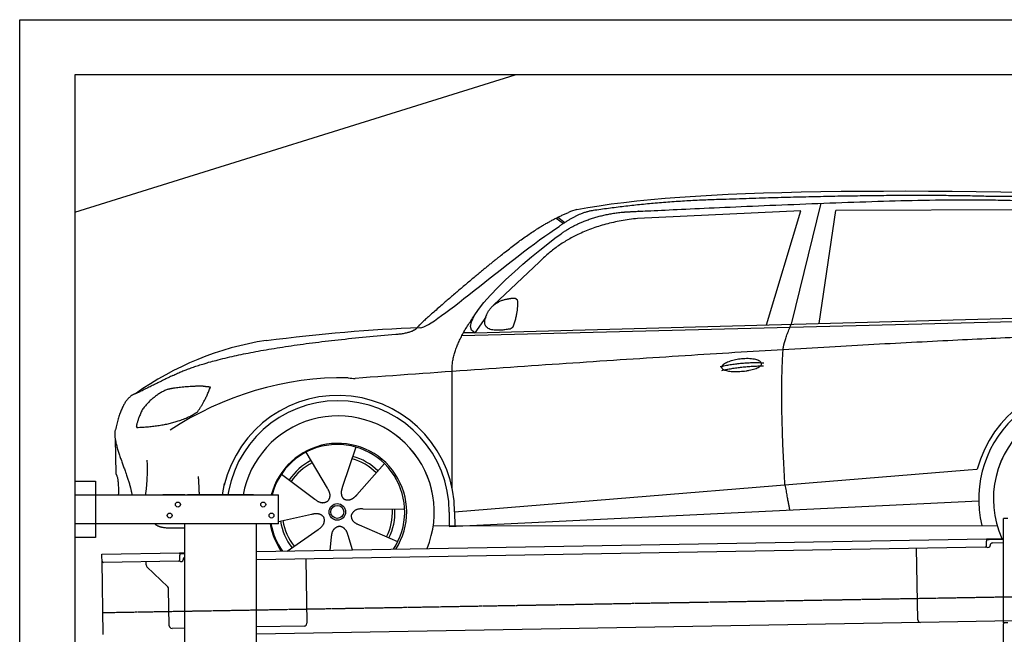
# Model space of a CAD drawing. Header units: millimetres. Extents: x 873 to 6785, y 5966 to 12016.
# Tile 3 of 4: x 873 to 4451, y 9781 to 12016. Entities that reach past the tile are written whole.
import ezdxf

# ---------------------------------------------------------------- set-up
doc = ezdxf.new("R2010")
doc.units = ezdxf.units.MM
doc.linetypes.add('GEN3', pattern=[6.25, 5, -1.25])
doc.layers.get('0').update_dxf_attribs({"lineweight": 25})
doc.layers.add('3', color=6, linetype='GEN3', lineweight=25)
doc.layers.add('Car', color=10, linetype='Continuous')

msp = doc.modelspace()

# ---------------------------------------------------------------- linework, layer by layer
for p, q in [((872.8, 5965.9), (872.8, 12015.9)), ((872.8, 12015.9), (6472.8, 12015.9)), ((6272.8, 11815.9), (1072.8, 11815.9)), ((1072.8, 11815.9), (1072.8, 6215.9)), ((1072.8, 11315.9), (2672.8, 11815.9)), ((1072.8, 10338), (1147.8, 10338)), ((1147.8, 10338), (1147.8, 10133)), ((1072.8, 10288), (1812.8, 10288)), ((1472.8, 10288), (1392.8, 10288)), ((1472.8, 10288), (1482.8, 10288)), ((1722.8, 10288), (1482.8, 10288)), ((1722.8, 10288), (1732.8, 10288)), ((1732.8, 10288), (1812.8, 10288)), ((1812.8, 10183), (1812.8, 10288)), ((4447.6, 9822.5), (4447.6, 10202.5)), ((4463.6, 10202.5), (4447.6, 10202.5)), ((4447.6, 9822.5), (4447.6, 10202.5)), ((1812.8, 10183), (1072.8, 10183)), ((1472.8, 8708), (1472.8, 10183)), ((1732.8, 8027.8), (1732.8, 10183)), ((1147.8, 10133), (1072.8, 10133)), ((1732.8, 10082.1), (4386.1, 10128.4)), ((4386.1, 10128.4), (4396.1, 10128.6)), ((4386.1, 10128.4), (4386.2, 10120.4)), ((4396.1, 10128.6), (4445.9, 10129.4)), ((4447.6, 10125.5), (4396.2, 10124.6)), ((4381.6, 10098.3), (1732.8, 10052.1)), ((4136.2, 9834), (4131.7, 10093.9)), ((4396.2, 10124.6), (4386.2, 10124.4)), ((4386.5, 10103.4), (4386.2, 10120.4)), ((4389.1, 10097.4), (4394.1, 10097.5)), ((4399, 10102.6), (4399, 10103.6)), ((4408.8, 10113.8), (4447.6, 10114.5)), ((1171.6, 10072.3), (1454, 10077.2)), ((1171.7, 10064.3), (1171.6, 10072.3)), ((1172, 10047.3), (1171.7, 10064.3)), ((1454, 10077.2), (1464, 10077.4)), ((1454, 10077.2), (1454.2, 10069.2)), ((1464.1, 10073.4), (1454.1, 10073.2)), ((1454.5, 10052.2), (1454.2, 10069.2)), ((1464, 10077.4), (1472.8, 10077.5)), ((1472.8, 10073.5), (1464.1, 10073.4)), ((1912, 10055.2), (1916.1, 9821.2)), ((1176.7, 9780.3), (1172, 10047.3)), ((1449.6, 10047.1), (1177.1, 10042.4)), ((1332.3, 10033.2), (1332.1, 10045.1)), ((1410.8, 9953.4), (1335.3, 10026.2)), ((1457.1, 10046.3), (1462.1, 10046.3)), ((1467, 10051.4), (1467, 10052.4)), ((1416.1, 9812.5), (1413.8, 9946.3)), ((1472.8, 9803.5), (1426.3, 9802.7)), ((4146.4, 9824.2), (1732.8, 9782)), ((1906.2, 9811.1), (1732.8, 9808)), ((4483.6, 9830), (4146.4, 9824.2)), ((4447.6, 9822.5), (4447.6, 9819.5)), ((4463.6, 9822.5), (4447.6, 9822.5)), ((4447.6, 9822.5), (4447.6, 9819.5)), ((4447.6, 8097.5), (4447.6, 9819.5))]:
    msp.add_line(p, q)
for centre in [(1447.8, 10253), (1757.8, 10253), (1417.8, 10213), (1787.8, 10213)]:
    msp.add_circle(centre, 9)
for centre, radius, start, end in [((4381.5, 10103.3), 5, 271, 1), ((4389, 10102.4), 5, 214.2367, 271), ((4394, 10102.5), 5, 271, 1), ((4409, 10103.8), 10, 91, 181), ((1477, 10052.6), 10, 114.7874, 181), ((1177, 10047.4), 5, 181, 271), ((1342.3, 10033.4), 10, 181, 226), ((1449.5, 10052.1), 5, 271, 1), ((1457, 10051.3), 5, 214.2367, 271), ((1462, 10051.3), 5, 271, 1), ((1403.8, 9946.2), 10, 1, 46), ((1426.1, 9812.7), 10, 181, 271), ((1906.1, 9821.1), 10, 271, 1), ((4146.2, 9834.2), 10, 181, 271)]:
    msp.add_arc(centre, radius, start, end)
at = {"layer": '3'}
msp.add_line((1175.3, 9860.3), (6230.5, 9948.5), dxfattribs=at)
at = {"layer": 'Car'}
for p, q in [((3784, 11348.4), (3676.4, 10908.5)), ((3711.4, 11320.8), (3118.1, 11293.1)), ((3586.3, 10906.1), (3711.4, 11320.8)), ((3778, 10911.3), (3837.9, 11322.2)), ((4539.6, 11324.6), (3837.9, 11322.2)), ((2822.6, 11294.7), (2848.7, 11275.2)), ((2828.4, 11297.5), (2853.8, 11278.6)), ((2761.3, 11134.9), (2594.6, 10978)), ((2526.5, 10877.3), (5177.5, 10949.3)), ((2479.8, 10867.2), (5122.2, 10934.3)), ((2566.1, 10934.1), (2526.5, 10877.3)), ((2526.5, 10877.3), (2485.3, 10877.3)), ((2444.4, 10311.3), (2444.2, 10736.9)), ((1219.4, 10493.2), (1221.6, 10365)), ((2094.8, 10461.7), (2045.8, 10318.4)), ((1912.9, 10443.1), (1989.8, 10312.7)), ((2197.9, 10401.7), (2097.7, 10288.2)), ((2453.2, 10226.9), (4319.8, 10378.7)), ((4319.8, 10378.7), (4352.3, 10381.3)), ((1824, 10363.5), (1945.1, 10272.7)), ((1609.6, 10287.8), (1617.4, 10329)), ((1631.6, 10301), (1629.1, 10287.8)), ((2271.8, 10234.5), (2120.4, 10236.8)), ((2433.6, 10173.3), (4357.6, 10266.8)), ((1812.8, 10190.9), (1933.3, 10217.7)), ((2433.6, 10225.7), (2433.6, 10175.3)), ((2453.2, 10226.9), (2453.4, 10174.3)), ((1845.3, 10083.8), (1957.5, 10162.8)), ((2246.6, 10117.8), (2107.7, 10178.1)), ((2375.4, 10175.2), (4424.7, 10176.4)), ((2444.5, 10173.9), (2444.5, 10175.3)), ((2001.5, 10086.6), (2006.1, 10134.5)), ((2082.1, 10088), (2065.8, 10140.6))]:
    msp.add_line(p, q, dxfattribs=at)
for radius in [30.1, 23.6]:
    msp.add_circle((2026.9, 10226.3), radius, dxfattribs=at)
for centre, radius, start, end in [((2939.4, 11156.3), 174.5, 103.8736, 114.54), ((1944.4, 9741.6), 1122.3, 99.0395, 125.4377), ((2052, 9573.1), 1141.2, 89.2488, 123.6712), ((2091.4, 10829), 117.4, 257.9855, 270.1884), ((4761, 10273.5), 422.7, 4.6504, 165.2126), ((4761, 10273.5), 403.4, 0.0315, 193.9312), ((2029.1, 10225.5), 424.2, 0.1908, 166.7289), ((2029.1, 10225.5), 404.6, 0.0315, 169.2374), ((4761, 10273.5), 350, 337.6496, 204.3124), ((4761, 10273.5), 350, 337.6876, 204.3124), ((2029.1, 10225.5), 350, 337.7059, 169.7396), ((2029.1, 10225.5), 350, 337.7439, 169.7038), ((2029.1, 10225.5), 250, 327.3835, 165.5597), ((2026.9, 10226.3), 245, 326.365, 165.4518), ((2026.9, 10226.3), 209.6, 117.262, 146.3995), ((2026.9, 10226.3), 200.6, 45.1152, 74.5463), ((2026.9, 10226.3), 209.6, 45.262, 74.3995), ((2026.9, 10226.3), 200.6, 117.1152, 146.5463), ((2026.9, 10226.3), 200.6, 333.1152, 2.5463), ((2026.9, 10226.3), 209.6, 333.262, 2.3995), ((2029.1, 10225.5), 250, 189.8244, 214.6165), ((2026.9, 10226.3), 245, 190.217, 215.635), ((2026.9, 10226.3), 209.6, 189.262, 218.3995), ((2026.9, 10226.3), 200.6, 189.1152, 218.5463), ((4761, 10273.5), 403.4, 201.0811, 201.7097)]:
    msp.add_arc(centre, radius, start, end, dxfattribs=at)
for points, degree in [([(2897.6, 11325.7), (3308.2, 11404.5), (4068.5, 11405.3), (5241.8, 11373.2)], 3), ([(3427.5, 11362.3), (3184.8, 11355.7), (2956.2, 11321.8)], 2), ([(4391.7, 11373.3), (4043.1, 11383.4), (3427.5, 11362.3)], 2), ([(5168.3, 11320.8), (4866.2, 11375.4), (4391.7, 11373.3)], 2), ([(2617.8, 11155.4), (2753, 11268), (2867, 11315.1)], 2), ([(2956.2, 11321.8), (2901, 11314), (2833, 11264.2)], 2), ([(2840.1, 11237.6), (2930.9, 11303.2), (3067.5, 11316.5)], 2), ([(3118.1, 11293.1), (2893.5, 11270.1), (2761.3, 11134.9)], 2), ([(2326.3, 10896.5), (2353.9, 10878.2), (2657.5, 11150.5), (2833, 11264.2)], 3), ([(2526.5, 10877.3), (2442.5, 10915.2), (2730, 11159.2), (2840.1, 11237.6)], 3), ([(2617.8, 11155.4), (2538.3, 11092.7), (2438.2, 11006.6), (2311.7, 10898), (2317.7, 10896.2)], 4), ([(2573.9, 10951.9), (2589.6, 10982.6), (2631.9, 10997.8)], 2), ([(2631.9, 10997.8), (2660.5, 11004.3), (2673.4, 11003.5)], 2), ([(2665.9, 10899.2), (2685.8, 10952.7), (2682.1, 10997.5)], 2), ([(2673.4, 11003.5), (2679.6, 10997.6), (2682.1, 10997.5)], 2), ([(2652.5, 10891.1), (2530.9, 10869.1), (2573.9, 10951.9)], 2), ([(2444.2, 10736.9), (2439.6, 10820.4), (2525.4, 10940)], 2), ([(1768.1, 10850), (1963.8, 10873.2), (2148.6, 10891.1), (2326.3, 10896.5)], 3), ([(5397.9, 10883.4), (4521.1, 10888.5), (2091.8, 10711.6)], 2), ([(2239, 10872.3), (2294, 10875.6), (2317.4, 10895.2)], 2), ([(2652.5, 10891.1), (2658.5, 10893), (2665.9, 10899.2)], 2), ([(3646.9, 10815.8), (3649.1, 10846.9), (3676.4, 10908.5)], 2), ([(1429.1, 10722.2), (1631, 10821.7), (2239, 10872.3)], 2), ([(3653.7, 10324.5), (3634.6, 10637.5), (3646.9, 10815.8)], 2), ([(3418.3, 10754.4), (3493.4, 10772.6), (3577, 10768.3)], 2), ([(3423.6, 10740.7), (3497.4, 10756.5), (3575.3, 10757.2)], 2), ([(1429.1, 10722.2), (1296.6, 10656.8)], 1), ([(1406.4, 10670.5), (1353.3, 10645.9), (1318, 10597.5)], 2), ([(1533.1, 10683.7), (1446.9, 10681.1), (1406.4, 10670.5)], 2), ([(1518.4, 10589.8), (1545.3, 10626), (1565.8, 10679.9)], 2), ([(1565.8, 10679.9), (1548, 10681.5), (1533.1, 10683.7)], 2), ([(1296.6, 10656.8), (1246.7, 10645.6), (1220.4, 10524.8)], 2), ([(1318, 10597.5), (1298.3, 10554), (1296.6, 10535.8)], 2), ([(1298, 10533.5), (1442.4, 10538.4), (1518.4, 10589.8)], 2), ([(1220.4, 10524.8), (1206.4, 10487.7), (1253.5, 10387.3), (1274.8, 10330), (1280.5, 10287.8)], 4), ([(1296.6, 10535.8), (1300, 10535.7), (1298, 10533.5)], 2), ([(1330.2, 10287.8), (1339, 10340.7), (1336.4, 10413.9)], 2), ([(1221.6, 10365), (1233.2, 10351.2), (1231.1, 10287.8)], 2), ([(1525.9, 10287.8), (1524.9, 10317.9), (1522.5, 10354.6)], 2), ([(1989.8, 10312.7), (2008.3, 10286.6), (1991.9, 10265.3)], 2), ([(2045.8, 10318.4), (2041.5, 10305.8), (2037.8, 10291.7), (2042.4, 10278), (2053.3, 10271.6)], 4), ([(3653.7, 10324.5), (3665, 10259.8), (3670.5, 10233.4)], 2), ([(1945.1, 10272.7), (1969, 10251.4), (1991.9, 10265.3)], 2), ([(2097.7, 10288.2), (2088.8, 10278.2), (2078.4, 10268), (2064.2, 10265.3), (2053.3, 10271.6)], 4), ([(2120.4, 10236.8), (2088.6, 10240), (2078.2, 10215.2)], 2), ([(1933.3, 10217.7), (1963.8, 10227.2), (1978.9, 10205.1)], 2), ([(1957.5, 10162.8), (1985.1, 10178.9), (1978.9, 10205.1)], 2), ([(2107.7, 10178.1), (2077.4, 10188.4), (2078.2, 10215.2)], 2), ([(2006.1, 10134.5), (2006.5, 10166.5), (2032.3, 10174.1)], 2), ([(2065.8, 10140.6), (2059, 10171.9), (2032.3, 10174.1)], 2)]:
    msp.add_open_spline(points, degree=degree, dxfattribs=at)
for points, degree, knots in [([(3067.5, 11316.5), (3094.4, 11318), (3233.3, 11324.8), (4253.8, 11372.2), (4874, 11382.2), (5347.1, 11234.9), (5314.8, 11047.6)], 4, [0.0821318, 0.0821318, 0.0821318, 0.0821318, 0.0821318, 0.258851, 0.508851, 1, 1, 1, 1, 1]), ([(3423.4, 10751.4), (3422.4, 10759.6), (3443.1, 10776.3), (3525.4, 10797.9), (3619, 10766.4), (3533.2, 10733.3), (3448.5, 10732.4), (3424.4, 10743.1), (3423.4, 10751.4)], 5, [0, 0, 0, 0, 0, 0, 0.300106, 0.500106, 0.700106, 1, 1, 1, 1, 1, 1]), ([(1472.7, 10167.7), (1449.4, 10166.9), (1410.3, 10164.8), (1381.2, 10168.9), (1367.2, 10178.7), (1365.3, 10182.8)], 4, [0.0956337, 0.0956337, 0.0956337, 0.0956337, 0.0956337, 0.5978658, 0.8437477, 0.8437477, 0.8437477, 0.8437477, 0.8437477])]:
    msp.add_open_spline(points, degree=degree, knots=knots, dxfattribs=at)

doc.saveas('drawing.dxf')
